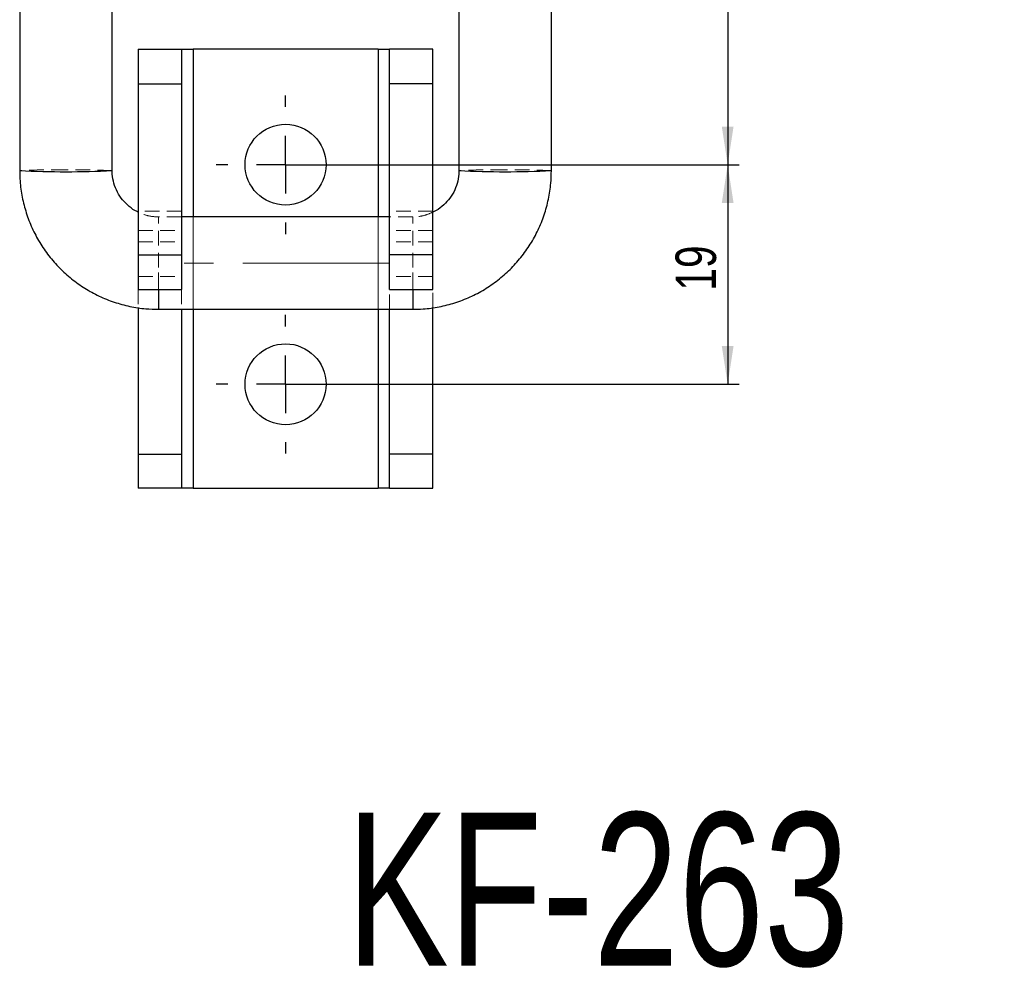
# Model space of a CAD drawing. Header units: millimetres. Extents: x 33 to 407, y 8 to 289.
# Tile 12 of 24: x 266 to 351, y 67 to 149. Entities that reach past the tile are written whole.
import ezdxf

# ---------------------------------------------------------------- set-up
doc = ezdxf.new("R2010")
doc.units = ezdxf.units.MM
doc.linetypes.add('CENTERX2', pattern=[20.32, 12.7, -2.54, 2.54, -2.54])
doc.linetypes.add('HIDDEN', pattern=[1.905, 1.27, -0.635])
doc.layers.add('FORMATO', color=179, linetype='Continuous')
doc.styles.add('SLDTEXTSTYLE0', font='TXT', dxfattribs={"width": 0.75})
doc.dimstyles.new('SLDDIMSTYLE2', dxfattribs={"dimtxt": 3.5, "dimasz": 3.302, "dimexe": 0, "dimexo": 0.0625, "dimgap": 0.875, "dimtad": 1, "dimdec": 0, "dimrnd": 1e-09, "dimzin": 12, "dimdsep": 46, "dimtxsty": 'SLDTEXTSTYLE0', "dimsah": 1, "dimcen": 0.09, "dimadec": 0, "dimazin": 3, "dimtfac": 1, "dimtdec": 0, "dimtofl": 0, "dimtmove": 0, "dimatfit": 3, "dimfxl": 0, "dimfrac": 2, "dimtolj": 1, "dimtzin": 12, "dimarcsym": 0})
doc.dimstyles.new('SLDDIMSTYLE4', dxfattribs={"dimtxt": 3.5, "dimasz": 3.302, "dimexe": 0, "dimexo": 0.0625, "dimgap": 0.875, "dimtad": 1, "dimdec": 3, "dimrnd": 1e-09, "dimzin": 12, "dimdsep": 46, "dimtxsty": 'SLDTEXTSTYLE0', "dimsah": 1, "dimcen": 0.09, "dimadec": 0, "dimazin": 3, "dimtfac": 1, "dimtdec": 3, "dimtofl": 0, "dimtmove": 0, "dimatfit": 3, "dimfxl": 0, "dimfrac": 2, "dimtolj": 1, "dimtzin": 12, "dimarcsym": 0})

# ---------------------------------------------------------------- blocks, each defined once
blk = doc.blocks.new('_D_13')
at = {"layer": 'FORMATO', "color": 7}
for p, q in [((309.589, 263.248), (328.039, 263.248)), ((327.039, 263.248), (327.039, 136.283)), ((289.789, 136.283), (328.039, 136.283))]:
    blk.add_line(p, q, dxfattribs=at)
for points in [[(327.039, 263.248), (326.531, 259.946), (327.547, 259.946)], [(327.039, 136.283), (327.547, 139.585), (326.531, 139.585)]]:
    blk.add_solid(points, dxfattribs=at)
at = {"layer": 'FORMATO', "color": 7, "insert": (322.528, 191.528), "char_height": 3.5, "attachment_point": 1, "rotation": 90, "style": 'SLDTEXTSTYLE0'}
blk.add_mtext('127', dxfattribs=at)
blk = doc.blocks.new('_D_14')
at = {"layer": 'FORMATO', "color": 7}
for p, q in [((289.789, 136.283), (328.039, 136.283)), ((327.039, 136.283), (327.039, 117.283)), ((289.789, 117.283), (328.039, 117.283))]:
    blk.add_line(p, q, dxfattribs=at)
for points in [[(327.039, 136.283), (326.531, 132.981), (327.547, 132.981)], [(327.039, 117.283), (327.547, 120.585), (326.531, 120.585)]]:
    blk.add_solid(points, dxfattribs=at)
at = {"layer": 'FORMATO', "color": 7, "insert": (322.528, 125.388), "char_height": 3.5, "attachment_point": 1, "rotation": 90, "style": 'SLDTEXTSTYLE0'}
blk.add_mtext('19', dxfattribs=at)
blk = doc.blocks.new('SW_CENTERMARKSYMBOL_14')
at = {"layer": 'FORMATO', "color": 0}
for p, q in [((0, 5), (0, 6)), ((0, 0), (0, 2.5)), ((-5, 0), (-6, 0)), ((0, 0), (-2.5, 0)), ((0, 0), (0, -2.5)), ((0, 0), (2.5, 0)), ((5, 0), (6, 0)), ((0, -5), (0, -6))]:
    blk.add_line(p, q, dxfattribs=at)
blk = doc.blocks.new('SW_CENTERMARKSYMBOL_15')
at = {"layer": 'FORMATO', "color": 0}
for p, q in [((0, 5), (0, 6)), ((0, 0), (0, 2.5)), ((-5, 0), (-6, 0)), ((0, 0), (-2.5, 0)), ((0, 0), (0, -2.5)), ((0, 0), (2.5, 0)), ((5, 0), (6, 0)), ((0, -5), (0, -6))]:
    blk.add_line(p, q, dxfattribs=at)

msp = doc.modelspace()

# ---------------------------------------------------------------- linework, layer by layer
at = {"color": 7, "linetype": 'Continuous', "lineweight": 25}
for p, q in [((265.7893, 248.7346), (265.7893, 135.7674)), ((303.7893, 248.7346), (303.7893, 135.7674)), ((311.7893, 135.7674), (311.7893, 248.7346)), ((273.7893, 135.7674), (273.7893, 219.4824)), ((276.0393, 146.2834), (279.7893, 146.2834)), ((276.0393, 146.2834), (276.0393, 143.2834)), ((279.7893, 146.2834), (279.7893, 143.2834)), ((279.7893, 146.2834), (280.7893, 146.2834)), ((296.7893, 146.2834), (280.7893, 146.2834)), ((296.7893, 146.2834), (297.7893, 146.2834)), ((301.5393, 146.2834), (297.7893, 146.2834)), ((297.7893, 143.2834), (297.7893, 146.2834)), ((301.5393, 143.2834), (301.5393, 146.2834)), ((276.0393, 143.2834), (279.7893, 143.2834)), ((276.0393, 143.2834), (276.0393, 128.4834)), ((279.7893, 143.2834), (279.7893, 128.4834)), ((301.5393, 143.2834), (297.7893, 143.2834)), ((297.7893, 128.4834), (297.7893, 143.2834)), ((301.5393, 128.4834), (301.5393, 143.2834)), ((297.7893, 131.7686), (279.7893, 131.7686)), ((276.0393, 128.4834), (279.7893, 128.4834)), ((276.0393, 128.4834), (276.0393, 125.4834)), ((279.7893, 128.4834), (279.7893, 125.4834)), ((301.5393, 128.4834), (297.7893, 128.4834)), ((297.7893, 125.4834), (297.7893, 128.4834)), ((301.5393, 125.4834), (301.5393, 128.4834)), ((276.0393, 125.4834), (279.7893, 125.4834)), ((297.7893, 125.4834), (301.5393, 125.4834)), ((276.0393, 123.9176), (276.0393, 111.2244)), ((277.7893, 123.7686), (299.7893, 123.7686)), ((279.7893, 123.7686), (279.7893, 111.2244)), ((297.7893, 111.2244), (297.7893, 123.7686)), ((301.5393, 111.2244), (301.5393, 123.9166)), ((276.0393, 111.2244), (279.7893, 111.2244)), ((276.0393, 111.2244), (276.0393, 108.3017)), ((279.7893, 111.2244), (279.7893, 108.3017)), ((301.5393, 111.2244), (297.7893, 111.2244)), ((297.7893, 108.3017), (297.7893, 111.2244)), ((301.5393, 108.3017), (301.5393, 111.2244)), ((279.7893, 108.3017), (276.0393, 108.3017)), ((276.1084, 108.2834), (276.0393, 108.3017)), ((279.8038, 108.2834), (276.1084, 108.2834)), ((279.8038, 108.2834), (279.7893, 108.3017)), ((280.7893, 108.2834), (279.8038, 108.2834)), ((280.7893, 108.2834), (296.7893, 108.2834)), ((297.7747, 108.2834), (296.7893, 108.2834)), ((297.7893, 108.3017), (297.7747, 108.2834)), ((297.7747, 108.2834), (301.4702, 108.2834)), ((297.7893, 108.3017), (301.5393, 108.3017)), ((301.5393, 108.3017), (301.4702, 108.2834))]:
    msp.add_line(p, q, dxfattribs=at)
at = {"color": 8, "linetype": 'Continuous', "lineweight": 25}
for p, q in [((280.7893, 146.2834), (280.7893, 131.7686)), ((296.7893, 146.2834), (296.7893, 131.7686)), ((277.7893, 125.4834), (277.7893, 123.7686)), ((299.7893, 125.4834), (299.7893, 123.7686)), ((280.7893, 123.7686), (280.7893, 108.2834)), ((296.7893, 123.7686), (296.7893, 108.2834))]:
    msp.add_line(p, q, dxfattribs=at)
at = {"color": 7, "linetype": 'HIDDEN', "lineweight": 18}
for p, q in [((280.7893, 146.2834), (280.7893, 108.2834)), ((296.7893, 146.2834), (296.7893, 108.2834)), ((276.0393, 143.2834), (279.7893, 143.2834)), ((297.7893, 143.2834), (301.5393, 143.2834)), ((279.7893, 132.2686), (276.0393, 132.2686)), ((301.5393, 132.2686), (297.7893, 132.2686)), ((279.7893, 131.7686), (277.7893, 131.7686)), ((277.7893, 125.4834), (277.7893, 131.7659)), ((280.7893, 131.7686), (280.7893, 123.7686)), ((296.7893, 131.7686), (296.7893, 123.7686)), ((299.7893, 131.7686), (297.7893, 131.7686)), ((299.7893, 125.4834), (299.7893, 131.7659)), ((276.0393, 130.5813), (279.7893, 130.5813)), ((301.5393, 130.5813), (297.7893, 130.5813)), ((276.0393, 129.6217), (279.7893, 129.6217)), ((301.5393, 129.6217), (297.7893, 129.6217)), ((277.7893, 123.7686), (277.7893, 127.8384)), ((299.7893, 123.7686), (299.7893, 127.8384)), ((276.0393, 126.6083), (279.7893, 126.6083)), ((301.5393, 126.6083), (297.7893, 126.6083)), ((276.0393, 125.4834), (276.0393, 123.9176)), ((279.7893, 125.4834), (279.7893, 123.7686)), ((297.7893, 123.7686), (297.7893, 125.4834)), ((301.5393, 123.9166), (301.5393, 125.4834))]:
    msp.add_line(p, q, dxfattribs=at)
at = {"color": 7, "linetype": 'Continuous', "lineweight": 25}
for centre in [(288.7893, 136.2834), (288.7893, 117.2834)]:
    msp.add_circle(centre, 3.5, dxfattribs=at)
at = {"color": 7, "linetype": 'HIDDEN', "lineweight": 18}
for centre, start, end in [((268.6819, 84.658), 88.760465, 93.239296), ((270.8967, 84.658), 86.760704, 91.239534), ((306.6819, 84.658), 88.760466, 93.239296), ((308.8967, 84.658), 86.760704, 91.239535)]:
    msp.add_arc(centre, 51.1911, start, end, dxfattribs=at)
at = {"color": 8, "linetype": 'Continuous', "lineweight": 25}
for centre in [(269.7893, 222.8905), (307.7893, 222.8905)]:
    msp.add_arc(centre, 87.2148, 267.371278, 272.628722, dxfattribs=at)
at = {"color": 7, "linetype": 'Continuous', "lineweight": 25}
for points, knots in [([(265.7893, 135.7674), (265.796, 135.4665), (265.8132, 134.6977), (265.9851, 133.469), (266.3324, 132.1058), (266.8392, 130.7926), (267.4953, 129.5475), (268.2925, 128.3876), (269.2198, 127.3288), (270.2644, 126.3856), (271.4121, 125.5708), (272.6472, 124.8958), (273.9526, 124.369), (275.3106, 124.001), (276.5973, 123.8003), (277.4274, 123.7782), (277.7893, 123.7686)], [0, 0, 0, 0, 0.0479037, 0.1224203, 0.1969616, 0.2715031, 0.3460446, 0.4205867, 0.4951286, 0.5696715, 0.6442142, 0.7187579, 0.7933018, 0.8678464, 0.9423912, 1, 1, 1, 1]), ([(276.0393, 132.1822), (276.0056, 132.1952), (275.7197, 132.3056), (275.2483, 132.6559), (274.6662, 133.2212), (274.2183, 133.906), (273.9171, 134.663), (273.8001, 135.298), (273.7916, 135.6678), (273.7893, 135.7674)], [0, 0, 0, 0, 0.0242543, 0.2059705, 0.3876985, 0.5694437, 0.7512056, 0.9329808, 1, 1, 1, 1]), ([(299.7893, 123.7686), (300.0901, 123.7753), (300.859, 123.7926), (302.0878, 123.9644), (303.4512, 124.3117), (304.7646, 124.8184), (306.0098, 125.4745), (307.1698, 126.2717), (308.2288, 127.1989), (309.1722, 128.2435), (309.987, 129.3911), (310.6621, 130.626), (311.1889, 131.9314), (311.5569, 133.2892), (311.7576, 134.5757), (311.7797, 135.4056), (311.7893, 135.7674)], [0, 0, 0, 0, 0.0479007, 0.1224212, 0.1969667, 0.271512, 0.3460572, 0.4206026, 0.4951471, 0.5696912, 0.6442352, 0.7187783, 0.7933213, 0.8678636, 0.9424058, 1, 1, 1, 1]), ([(303.7893, 135.7674), (303.787, 135.6672), (303.7784, 135.2972), (303.6611, 134.6619), (303.3599, 133.9052), (302.9117, 133.2205), (302.3294, 132.6552), (301.8582, 132.3052), (301.5726, 132.1949), (301.5393, 132.1821)], [0, 0, 0, 0, 0.0674338, 0.2489528, 0.4307358, 0.6125098, 0.7942696, 0.9760128, 1, 1, 1, 1])]:
    msp.add_open_spline(points, degree=3, knots=knots, dxfattribs=at)
at = {"color": 7, "linetype": 'HIDDEN', "lineweight": 18}
for points, knots in [([(277.7893, 131.7686), (277.6891, 131.7711), (277.3192, 131.7802), (276.7153, 131.8814), (276.2537, 132.0868), (276.0393, 132.1822)], [0, 0, 0, 0, 0.1659647, 0.6124962, 1, 1, 1, 1]), ([(301.5393, 132.1821), (301.3244, 132.0866), (300.862, 131.881), (300.258, 131.7801), (299.8886, 131.771), (299.7893, 131.7686)], [0, 0, 0, 0, 0.38822177, 0.83544984, 1, 1, 1, 1])]:
    msp.add_open_spline(points, degree=3, knots=knots, dxfattribs=at)
at = {"layer": 'FORMATO', "linetype": 'CENTERX2', "lineweight": 18}
msp.add_line((297.7893, 127.7686), (279.7893, 127.7686), dxfattribs=at)

# ---------------------------------------------------------------- block references
at = {"layer": 'FORMATO', "color": 7}
for name, p in [('SW_CENTERMARKSYMBOL_14', (288.7893, 136.2834)), ('SW_CENTERMARKSYMBOL_15', (288.7893, 117.2834))]:
    msp.add_blockref(name, p, dxfattribs=at)

# ---------------------------------------------------------------- texts
at = {"layer": 'FORMATO', "insert": (294.0474, 80.2111), "char_height": 13.22917, "attachment_point": 1, "style": 'SLDTEXTSTYLE0'}
msp.add_mtext('KF-263', dxfattribs=at)

# ---------------------------------------------------------------- dimensions: what is measured, and where the dimension line sits
at = {"layer": 'FORMATO', "color": 7}
for base, p1, p2, dimstyle, picture, middle in [((327.0393, 136.2834), (308.5894, 263.248), (288.7893, 136.2834), 'SLDDIMSTYLE2', '_D_13', (327.0393, 195.4071)), ((327.0393, 117.2834), (288.7893, 136.2834), (288.7893, 117.2834), 'SLDDIMSTYLE4', '_D_14', (327.0393, 127.9738))]:
    dim = msp.add_linear_dim(base=base, p1=p1, p2=p2, angle=90, dimstyle=dimstyle, dxfattribs=at)
    dim.commit()
    dim.dimension.update_dxf_attribs({"geometry": picture, "text_midpoint": middle, "dimtype": 160})

doc.saveas('drawing.dxf')
